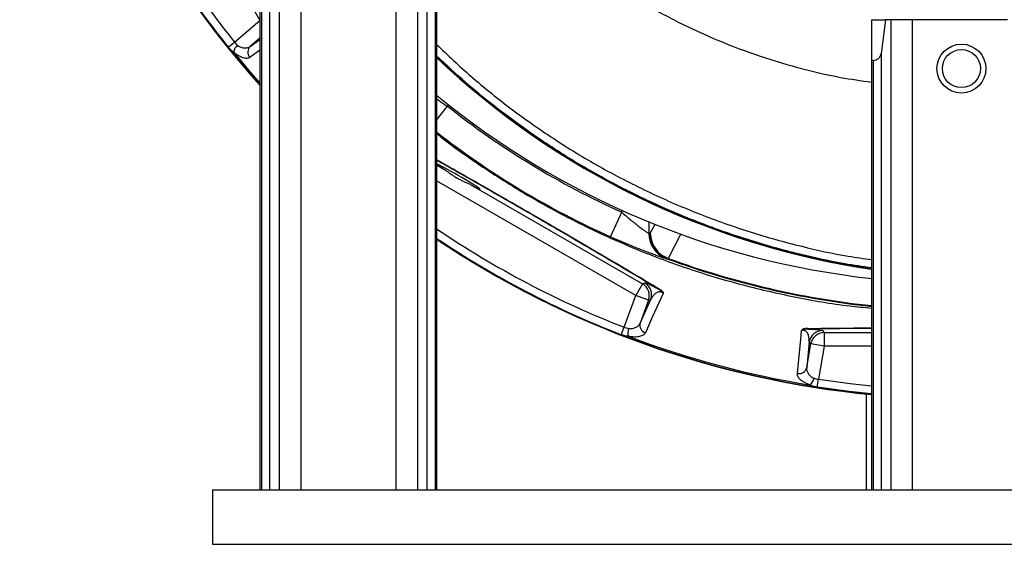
# Model space of a CAD drawing. Header units: millimetres. Extents: x 1254 to 1966, y 1010 to 1960.
# Tile 1 of 9: x 1264 to 1626, y 1010 to 1203. Entities that reach past the tile are written whole.
import ezdxf

# ---------------------------------------------------------------- set-up
doc = ezdxf.new("R2010")
doc.units = ezdxf.units.MM

msp = doc.modelspace()

# ---------------------------------------------------------------- linework, layer by layer
at = {"color": 7, "linetype": 'Continuous', "lineweight": 25}
for p, q in [((1359.13, 1427.51), (1359.13, 1029.51)), ((1367.06, 1427.51), (1367.06, 1029.51)), ((1402.06, 1427.51), (1402.06, 1029.51)), ((1409.99, 1427.51), (1409.99, 1029.51)), ((1355.62, 1415.12), (1355.62, 1029.51)), ((1413.51, 1415.12), (1413.51, 1029.51)), ((1352.06, 1412.51), (1352.06, 1029.51)), ((1352.65, 1412.51), (1352.65, 1029.51)), ((1416.48, 1412.51), (1416.48, 1029.51)), ((1417.06, 1412.51), (1417.06, 1029.51)), ((1577.06, 1202.51), (1577.06, 1187.51)), ((1577.06, 1202.51), (1582.27, 1202.51)), ((1582.27, 1202.51), (1580.62, 1190.12)), ((1584.13, 1202.51), (1582.27, 1202.51)), ((1584.13, 1202.51), (1584.13, 1029.51)), ((1592.06, 1202.51), (1584.13, 1202.51)), ((1592.06, 1202.51), (1592.06, 1029.51)), ((1627.06, 1202.51), (1592.06, 1202.51)), ((1340.34, 1192.46), (1342.63, 1194.3)), ((1580.62, 1190.12), (1580.62, 1029.51)), ((1577.65, 1187.51), (1577.06, 1187.51)), ((1577.06, 1187.51), (1577.06, 1029.51)), ((1577.65, 1187.51), (1577.65, 1029.51)), ((1429.65, 1141.79), (1492.8, 1105.33)), ((1481.07, 1122.59), (1485.17, 1131.71)), ((1502.12, 1114.46), (1501.64, 1114.54)), ((1492.8, 1105.33), (1490.3, 1101)), ((1492.8, 1105.33), (1493.68, 1105.65)), ((1486.07, 1089.37), (1490.3, 1101)), ((1495, 1099.29), (1490.3, 1101)), ((1491.95, 1090.92), (1495.87, 1099.61)), ((1495, 1099.29), (1491.95, 1090.92)), ((1495.87, 1099.61), (1495, 1099.29)), ((1485.01, 1086.63), (1486.07, 1089.37)), ((1559.08, 1088.12), (1559.68, 1087.41)), ((1559.68, 1087.41), (1559.68, 1082.41)), ((1554.16, 1083.99), (1553.21, 1074.51)), ((1553.21, 1074.51), (1554.76, 1083.28)), ((1554.76, 1083.28), (1554.16, 1083.99)), ((1559.68, 1082.41), (1554.76, 1083.28)), ((1559.68, 1082.41), (1557.53, 1070.23)), ((1557.08, 1067.32), (1557.53, 1070.23)), ((1575.15, 1064.78), (1575.15, 1029.51)), ((1334.56, 1029.51), (1884.56, 1029.51)), ((1334.56, 1029.51), (1334.56, 1009.51)), ((1334.56, 1009.51), (1884.56, 1009.51))]:
    msp.add_line(p, q, dxfattribs=at)
at = {"color": 8, "linetype": 'Continuous', "lineweight": 25}
for p, q in [((1352.06, 1202.33), (1301.64, 1289.67)), ((1342.63, 1194.3), (1352.06, 1202.22)), ((1352.06, 1195.7), (1348.5, 1192.7)), ((1348.5, 1192.7), (1352.06, 1195.27)), ((1352.06, 1191.32), (1348.34, 1188.65)), ((1417.06, 1165.54), (1421.11, 1170.65)), ((1421.54, 1171.09), (1421.11, 1170.65)), ((1417.06, 1149.06), (1419.93, 1147.4)), ((1490.3, 1101), (1417.06, 1143.29)), ((1485.17, 1131.71), (1485.17, 1132.39)), ((1495.13, 1128.11), (1495.13, 1123.92)), ((1495.67, 1123.92), (1497.41, 1127.34)), ((1506.88, 1123.72), (1502.26, 1114.7)), ((1559.68, 1087.41), (1577.06, 1087.41)), ((1577.06, 1082.41), (1559.68, 1082.41))]:
    msp.add_line(p, q, dxfattribs=at)
at = {"color": 8, "linetype": 'Continuous', "lineweight": 25, "flags": 128}
for points in [[(1342.27, 1190.66), (1347.84, 1184), (1352.06, 1179.18)], [(1557.53, 1070.23), (1569.16, 1068.62), (1577.06, 1067.77)], [(1577.06, 1064.82), (1568.81, 1065.71), (1557.08, 1067.32)]]:
    msp.add_lwpolyline(points, dxfattribs=at)
at = {"color": 7, "linetype": 'Continuous', "lineweight": 25, "flags": 128}
for points in [[(1500.39, 1101.82), (1496.54, 1093.29), (1493.85, 1087.34)], [(1549.78, 1072.36), (1550.03, 1074.88), (1551.04, 1085), (1551.35, 1088.16)]]:
    msp.add_lwpolyline(points, dxfattribs=at)
at = {"color": 7, "linetype": 'Continuous', "lineweight": 25}
for radius in [9, 7]:
    msp.add_circle((1610.15, 1184.51), radius, dxfattribs=at)
for centre, radius, start, end in [((1610.15, 1409.51), 346.5, 115.2321, 221.8557), ((1610.15, 1409.51), 346.28, 201.1846, 218.8154), ((1610.15, 1409.51), 343.34, 201.1846, 218.8154), ((1347.75, 1189.04), 5.71, 134.4553, 163.6138), ((1350.52, 1190.6), 2.92, 133.9259, 221.8033), ((1620.56, 1403.51), 295.83, 226.5352, 261.544), ((1620.56, 1403.51), 296, 226.5672, 261.549), ((1577.65, 1190.51), 3, 270, 352.4342), ((1610.15, 1409.51), 304, 230.5693, 263.7524), ((1610.15, 1409.51), 304.61, 231.641, 245.7781), ((1505.12, 1123.9), 9.98, 179.8603, 249.6435), ((1505.58, 1123.83), 9.98, 179.8609, 249.7296), ((1505.71, 1124.13), 10.04, 181.1847, 249.8831), ((1610.15, 1409.51), 346.5, 236.135, 264.5212), ((1490.3, 1101), 5, 340.0659, 59.9341), ((1491.17, 1101.32), 5, 340.0659, 59.9341), ((1498.71, 1103.94), 0.471, 250.2751, 297.9757), ((1494.76, 1090.12), 2.92, 163.9259, 251.8033), ((1493.13, 1087.38), 5.71, 164.4553, 193.6138), ((1553.87, 1089.16), 0.471, 212.0243, 259.7249), ((1559.09, 1083.12), 5, 90.0659, 169.9341), ((1559.68, 1082.41), 5, 90.0659, 169.9341), ((1610.15, 1409.51), 345.92, 249.2484, 260.7516), ((1550.38, 1075.21), 2.92, 258.1967, 346.0741), ((1550.42, 1072.03), 5.71, 316.3862, 345.5447)]:
    msp.add_arc(centre, radius, start, end, dxfattribs=at)
at = {"color": 8, "linetype": 'Continuous', "lineweight": 25}
for radius, start, end in [(346.38, 115.259, 221.8342), (314.61, 232.1414, 245.7781), (343.34, 235.7805, 248.8154), (346.28, 236.1102, 248.8154), (346.38, 236.1221, 264.5194), (314.2, 249.8906, 263.956), (313.94, 249.8995, 263.9509)]:
    msp.add_arc((1610.15, 1409.51), radius, start, end, dxfattribs=at)
at = {"color": 7, "linetype": 'Continuous', "lineweight": 25}
for centre, major_axis, ratio, start_param, end_param in [((1424.85, 1144.88), (8.26, -4.77), 0.03511, 5.353934, 9.104347), ((1424.85, 1144.88), (8.26, -4.77), 0.03511, 3.5026, 4.095113), ((1541.31, 1409.51), (295.08, 0), 0.979895, 4.555251, 4.556834)]:
    msp.add_ellipse(centre, major_axis=major_axis, ratio=ratio, start_param=start_param, end_param=end_param, dxfattribs=at)
at = {"color": 8, "linetype": 'Continuous', "lineweight": 25}
for points, knots in [([(1465.74, 1227.29), (1469.64, 1224.32), (1477.43, 1218.37), (1490.26, 1210.11), (1504.06, 1202.41), (1518.86, 1195.48), (1534.11, 1189.58), (1549.74, 1184.83), (1564.08, 1181.38), (1573.27, 1180.07), (1577.06, 1179.54)], [0, 0, 0, 0, 0.119955, 0.239909, 0.373159, 0.50641, 0.63966, 0.77291, 0.90616, 1, 1, 1, 1]), ([(1417.06, 1193.33), (1421.2, 1189.42), (1430.12, 1180.98), (1444.87, 1169.22), (1461.03, 1157.88), (1477.94, 1147.71), (1495.53, 1138.68), (1513.7, 1130.85), (1532.34, 1124.23), (1550.64, 1119.16), (1565.58, 1115.86), (1574.21, 1114.64), (1577.06, 1114.24)], [0, 0, 0, 0, 0.094059, 0.203055, 0.311679, 0.420275, 0.529243, 0.638339, 0.74731, 0.85591, 0.952343, 1, 1, 1, 1]), ([(1577.06, 1111.2), (1573.8, 1111.67), (1564.94, 1112.95), (1549.7, 1116.3), (1531.43, 1121.38), (1512.61, 1128.06), (1494.25, 1135.97), (1476.48, 1145.09), (1459.39, 1155.36), (1443.08, 1166.83), (1428.89, 1178.1), (1420.56, 1185.97), (1417.06, 1189.26)], [0, 0, 0, 0, 0.054595, 0.148488, 0.258518, 0.368925, 0.479458, 0.589861, 0.699888, 0.809941, 0.920371, 1, 1, 1, 1]), ([(1417.06, 1173.42), (1417.46, 1173.12), (1418.64, 1172.23), (1420.12, 1171.28), (1421.11, 1170.65)], [0, 0, 0, 0, 0.337292, 1, 1, 1, 1]), ([(1417.06, 1151.02), (1419.07, 1149.88), (1424.66, 1146.72), (1434.07, 1141.36), (1445.15, 1135), (1454.82, 1129.42), (1463, 1124.67), (1470.83, 1120.1), (1479.68, 1114.91), (1489.46, 1109.15), (1495.77, 1105.39), (1498.93, 1103.52)], [0, 0, 0, 0, 0.074177, 0.207057, 0.339861, 0.472136, 0.553271, 0.634408, 0.756188, 0.878162, 1, 1, 1, 1]), ([(1498.55, 1103.49), (1495.19, 1105.49), (1488.49, 1109.48), (1477.99, 1115.67), (1467.19, 1122.01), (1456.21, 1128.4), (1445.25, 1134.73), (1434.29, 1141.01), (1424.85, 1146.39), (1419.15, 1149.61), (1417.06, 1150.78)], [0, 0, 0, 0, 0.130081, 0.26014, 0.39374, 0.527324, 0.657618, 0.787916, 0.922501, 1, 1, 1, 1]), ([(1553.47, 1088.91), (1557.86, 1088.96), (1565.58, 1089.06), (1573.6, 1089.12), (1577.06, 1089.15)], [0, 0, 0, 0, 0.568886, 1, 1, 1, 1]), ([(1577.06, 1088.95), (1573.69, 1088.92), (1565.77, 1088.85), (1558.15, 1088.75), (1553.79, 1088.69)], [0, 0, 0, 0, 0.426591, 1, 1, 1, 1])]:
    msp.add_open_spline(points, degree=3, knots=knots, dxfattribs=at)
at = {"color": 7, "linetype": 'Continuous', "lineweight": 25}
for points, knots in [([(1342.27, 1190.66), (1342.1, 1190.75), (1341.93, 1190.86), (1341.61, 1191.11), (1341.45, 1191.25), (1341.12, 1191.56), (1340.97, 1191.73), (1340.65, 1192.08), (1340.49, 1192.27), (1340.34, 1192.46)], [0, 0, 0, 0, 0.25, 0.25, 0.5, 0.5, 0.75, 0.75, 1, 1, 1, 1]), ([(1342.63, 1194.3), (1342.8, 1194.08), (1342.97, 1193.87), (1343.34, 1193.47), (1343.53, 1193.28), (1343.75, 1193.12)], [0, 0, 0, 0, 0.5, 0.5, 1, 1, 1, 1]), ([(1343.75, 1193.12), (1343.97, 1192.96), (1344.2, 1192.81), (1344.65, 1192.56), (1344.88, 1192.46), (1345.32, 1192.29), (1345.55, 1192.23), (1345.99, 1192.14), (1346.2, 1192.11), (1346.61, 1192.09), (1346.81, 1192.1), (1347.19, 1192.14), (1347.38, 1192.18), (1347.9, 1192.33), (1348.22, 1192.49), (1348.5, 1192.7)], [0, 0, 0, 0, 0.125, 0.125, 0.25, 0.25, 0.375, 0.375, 0.5, 0.5, 0.625, 0.625, 0.75, 0.75, 1, 1, 1, 1]), ([(1348.34, 1188.65), (1348.05, 1188.44), (1347.68, 1188.32), (1347.04, 1188.28), (1346.81, 1188.29), (1346.32, 1188.35), (1346.07, 1188.41), (1345.54, 1188.58), (1345.26, 1188.68), (1344.68, 1188.95), (1344.39, 1189.11), (1343.79, 1189.47), (1343.49, 1189.67), (1342.88, 1190.13), (1342.57, 1190.39), (1342.27, 1190.66)], [0, 0, 0, 0, 0.25, 0.25, 0.375, 0.375, 0.5, 0.5, 0.625, 0.625, 0.75, 0.75, 0.875, 0.875, 1, 1, 1, 1]), ([(1417.06, 1160.69), (1417.5, 1160.33), (1423.25, 1155.59), (1435.07, 1147.48), (1452.52, 1136.5), (1470.73, 1126.8), (1489.51, 1118.28), (1508.82, 1111.02), (1528.56, 1105.01), (1548.65, 1100.4), (1564.86, 1097.52), (1574.38, 1096.66), (1577.06, 1096.41)], [0, 0, 0, 0, 0.009796, 0.127796, 0.245795, 0.363795, 0.481794, 0.599794, 0.717794, 0.835793, 0.953793, 1, 1, 1, 1]), ([(1419.93, 1147.4), (1420.28, 1147.19), (1420.63, 1146.94), (1421.18, 1146.55), (1421.36, 1146.42), (1421.74, 1146.14), (1421.93, 1146), (1422.52, 1145.59), (1422.92, 1145.31), (1423.53, 1144.9), (1423.74, 1144.77), (1424.17, 1144.5), (1424.39, 1144.37), (1425.04, 1144), (1425.48, 1143.76), (1426.14, 1143.43), (1426.36, 1143.33), (1426.8, 1143.12), (1427.02, 1143.02), (1427.68, 1142.72), (1428.1, 1142.53), (1428.91, 1142.16), (1429.3, 1141.98), (1429.65, 1141.79)], [0, 0, 0, 0, 0.125, 0.125, 0.1875, 0.1875, 0.25, 0.25, 0.375, 0.375, 0.4375, 0.4375, 0.5, 0.5, 0.625, 0.625, 0.6875, 0.6875, 0.75, 0.75, 0.875, 0.875, 1, 1, 1, 1]), ([(1485.17, 1131.71), (1485.7, 1131.23), (1486.24, 1130.76), (1487.31, 1129.83), (1487.85, 1129.37), (1488.91, 1128.49), (1489.43, 1128.07), (1490.21, 1127.45), (1490.46, 1127.25), (1490.96, 1126.86), (1491.2, 1126.67), (1491.68, 1126.31), (1491.91, 1126.13), (1492.36, 1125.8), (1492.58, 1125.63), (1493.21, 1125.17), (1493.59, 1124.91), (1494.08, 1124.57), (1494.23, 1124.47), (1494.5, 1124.29), (1494.62, 1124.21), (1494.93, 1124.02), (1495.07, 1123.94), (1495.13, 1123.92)], [0, 0, 0, 0, 0.125, 0.125, 0.25, 0.25, 0.375, 0.375, 0.4375, 0.4375, 0.5, 0.5, 0.5625, 0.5625, 0.625, 0.625, 0.75, 0.75, 0.8125, 0.8125, 0.875, 0.875, 1, 1, 1, 1]), ([(1501.64, 1114.54), (1501.52, 1114.56), (1501.27, 1114.63), (1500.71, 1114.8), (1500.5, 1114.87), (1500.12, 1114.99), (1499.99, 1115.04), (1499.71, 1115.13), (1499.56, 1115.18), (1498.8, 1115.44), (1498.09, 1115.69), (1496.88, 1116.13), (1496.45, 1116.28), (1495.55, 1116.62), (1495.09, 1116.79), (1493.65, 1117.34), (1492.63, 1117.73), (1490.45, 1118.59), (1489.34, 1119.05), (1487.62, 1119.76), (1487.04, 1120), (1485.86, 1120.5), (1485.27, 1120.75), (1483.47, 1121.52), (1482.27, 1122.05), (1481.07, 1122.59)], [0, 0, 0, 0, 0.125, 0.125, 0.1875, 0.1875, 0.21875, 0.21875, 0.25, 0.25, 0.375, 0.375, 0.4375, 0.4375, 0.5, 0.5, 0.625, 0.625, 0.75, 0.75, 0.8125, 0.8125, 0.875, 0.875, 1, 1, 1, 1]), ([(1493.68, 1105.65), (1493.74, 1105.67), (1493.86, 1105.66), (1494.22, 1105.57), (1494.47, 1105.48), (1494.97, 1105.28), (1495.17, 1105.19), (1495.61, 1105), (1495.86, 1104.88), (1496.29, 1104.67), (1496.44, 1104.59), (1496.78, 1104.43), (1496.96, 1104.33), (1497.35, 1104.13), (1497.57, 1104.02), (1498.03, 1103.77), (1498.28, 1103.64), (1498.55, 1103.49)], [0, 0, 0, 0, 0.25, 0.25, 0.5, 0.5, 0.625, 0.625, 0.75, 0.75, 0.8125, 0.8125, 0.875, 0.875, 0.9375, 0.9375, 1, 1, 1, 1]), ([(1500.39, 1101.82), (1500.35, 1101.87), (1500.3, 1101.91), (1500.19, 1102.01), (1500.12, 1102.06), (1499.98, 1102.16), (1499.9, 1102.2), (1499.75, 1102.27), (1499.68, 1102.3), (1499.48, 1102.36), (1499.37, 1102.38), (1499.18, 1102.39), (1499.1, 1102.39), (1498.86, 1102.38), (1498.72, 1102.35), (1498.48, 1102.28), (1498.36, 1102.24), (1498.05, 1102.1), (1497.86, 1101.99), (1497.52, 1101.75), (1497.37, 1101.62), (1496.94, 1101.21), (1496.69, 1100.91), (1496.24, 1100.28), (1496.05, 1099.95), (1495.87, 1099.61)], [0, 0, 0, 0, 0.015625, 0.015625, 0.03125, 0.03125, 0.046875, 0.046875, 0.0625, 0.0625, 0.09375, 0.09375, 0.125, 0.125, 0.1875, 0.1875, 0.25, 0.25, 0.375, 0.375, 0.5, 0.5, 0.75, 0.75, 1, 1, 1, 1]), ([(1498.55, 1103.49), (1498.76, 1103.37), (1498.96, 1103.24), (1499.33, 1102.96), (1499.5, 1102.82), (1499.8, 1102.53), (1499.93, 1102.39), (1500.12, 1102.17), (1500.18, 1102.09), (1500.29, 1101.95), (1500.34, 1101.88), (1500.39, 1101.82)], [0, 0, 0, 0, 0.25, 0.25, 0.5, 0.5, 0.75, 0.75, 0.875, 0.875, 1, 1, 1, 1]), ([(1498.93, 1103.52), (1499.16, 1103.38), (1499.37, 1103.24), (1499.75, 1102.95), (1499.92, 1102.8), (1500.19, 1102.5), (1500.29, 1102.35), (1500.38, 1102.14), (1500.39, 1102.07), (1500.4, 1101.94), (1500.4, 1101.88), (1500.39, 1101.82)], [0, 0, 0, 0, 0.25, 0.25, 0.5, 0.5, 0.75, 0.75, 0.875, 0.875, 1, 1, 1, 1]), ([(1487.63, 1088.91), (1487.9, 1088.88), (1488.18, 1088.87), (1488.69, 1088.88), (1488.94, 1088.9), (1489.41, 1088.98), (1489.64, 1089.04), (1490.06, 1089.18), (1490.26, 1089.26), (1490.63, 1089.45), (1490.79, 1089.55), (1491.11, 1089.78), (1491.25, 1089.91), (1491.63, 1090.31), (1491.82, 1090.6), (1491.95, 1090.92)], [0, 0, 0, 0, 0.125, 0.125, 0.25, 0.25, 0.375, 0.375, 0.5, 0.5, 0.625, 0.625, 0.75, 0.75, 1, 1, 1, 1]), ([(1486.07, 1089.37), (1486.33, 1089.27), (1486.59, 1089.17), (1487.11, 1089.01), (1487.37, 1088.94), (1487.63, 1088.91)], [0, 0, 0, 0, 0.5, 0.5, 1, 1, 1, 1]), ([(1493.85, 1087.34), (1493.7, 1087.01), (1493.44, 1086.72), (1492.91, 1086.36), (1492.7, 1086.26), (1492.25, 1086.07), (1492, 1086), (1491.46, 1085.87), (1491.16, 1085.83), (1490.53, 1085.77), (1490.19, 1085.76), (1489.5, 1085.77), (1489.13, 1085.8), (1488.38, 1085.89), (1487.98, 1085.95), (1487.58, 1086.04)], [0, 0, 0, 0, 0.25, 0.25, 0.375, 0.375, 0.5, 0.5, 0.625, 0.625, 0.75, 0.75, 0.875, 0.875, 1, 1, 1, 1]), ([(1553.47, 1088.91), (1553.2, 1088.9), (1552.95, 1088.89), (1552.59, 1088.84), (1552.47, 1088.82), (1552.25, 1088.77), (1552.15, 1088.75), (1551.96, 1088.69), (1551.87, 1088.65), (1551.71, 1088.57), (1551.64, 1088.53), (1551.53, 1088.44), (1551.48, 1088.39), (1551.4, 1088.28), (1551.38, 1088.22), (1551.35, 1088.16)], [0, 0, 0, 0, 0.25, 0.25, 0.375, 0.375, 0.5, 0.5, 0.625, 0.625, 0.75, 0.75, 0.875, 0.875, 1, 1, 1, 1]), ([(1553.79, 1088.69), (1553.54, 1088.69), (1553.3, 1088.68), (1552.84, 1088.63), (1552.62, 1088.59), (1552.22, 1088.49), (1552.03, 1088.43), (1551.76, 1088.33), (1551.67, 1088.29), (1551.5, 1088.23), (1551.42, 1088.2), (1551.35, 1088.16)], [0, 0, 0, 0, 0.25, 0.25, 0.5, 0.5, 0.75, 0.75, 0.875, 0.875, 1, 1, 1, 1]), ([(1554.16, 1083.99), (1554.18, 1084.38), (1554.17, 1084.76), (1554.1, 1085.52), (1554.04, 1085.91), (1553.87, 1086.48), (1553.8, 1086.67), (1553.63, 1087.05), (1553.52, 1087.24), (1553.32, 1087.52), (1553.24, 1087.61), (1553.06, 1087.79), (1552.96, 1087.88), (1552.76, 1088.01), (1552.68, 1088.06), (1552.51, 1088.14), (1552.41, 1088.18), (1552.21, 1088.22), (1552.14, 1088.24), (1551.97, 1088.25), (1551.88, 1088.25), (1551.71, 1088.24), (1551.62, 1088.23), (1551.48, 1088.2), (1551.41, 1088.18), (1551.35, 1088.16)], [0, 0, 0, 0, 0.25, 0.25, 0.5, 0.5, 0.625, 0.625, 0.75, 0.75, 0.8125, 0.8125, 0.875, 0.875, 0.90625, 0.90625, 0.9375, 0.9375, 0.953125, 0.953125, 0.96875, 0.96875, 0.984375, 0.984375, 1, 1, 1, 1]), ([(1553.79, 1088.69), (1554.09, 1088.68), (1554.38, 1088.68), (1554.9, 1088.66), (1555.14, 1088.65), (1555.58, 1088.63), (1555.78, 1088.62), (1556.16, 1088.59), (1556.33, 1088.58), (1556.81, 1088.55), (1557.08, 1088.52), (1557.56, 1088.48), (1557.77, 1088.45), (1558.31, 1088.38), (1558.57, 1088.32), (1558.93, 1088.22), (1559.04, 1088.17), (1559.08, 1088.12)], [0, 0, 0, 0, 0.0625, 0.0625, 0.125, 0.125, 0.1875, 0.1875, 0.25, 0.25, 0.375, 0.375, 0.5, 0.5, 0.75, 0.75, 1, 1, 1, 1]), ([(1487.58, 1086.04), (1487.39, 1086.03), (1487.19, 1086.05), (1486.79, 1086.1), (1486.58, 1086.14), (1486.14, 1086.25), (1485.92, 1086.32), (1485.47, 1086.46), (1485.24, 1086.55), (1485.01, 1086.63)], [0, 0, 0, 0, 0.25, 0.25, 0.5, 0.5, 0.75, 0.75, 1, 1, 1, 1]), ([(1554.55, 1068.09), (1554.16, 1068.22), (1553.8, 1068.36), (1553.1, 1068.66), (1552.77, 1068.82), (1552.15, 1069.16), (1551.87, 1069.33), (1551.35, 1069.7), (1551.12, 1069.88), (1550.5, 1070.46), (1550.2, 1070.84), (1549.82, 1071.62), (1549.74, 1071.99), (1549.78, 1072.36)], [0, 0, 0, 0, 0.125, 0.125, 0.25, 0.25, 0.375, 0.375, 0.5, 0.5, 0.75, 0.75, 1, 1, 1, 1]), ([(1553.21, 1074.51), (1553.17, 1074.16), (1553.19, 1073.81), (1553.36, 1073.1), (1553.51, 1072.74), (1553.85, 1072.22), (1553.98, 1072.05), (1554.28, 1071.72), (1554.44, 1071.56), (1554.81, 1071.25), (1555.02, 1071.1), (1555.46, 1070.84), (1555.69, 1070.72), (1555.95, 1070.61)], [0, 0, 0, 0, 0.25, 0.25, 0.5, 0.5, 0.625, 0.625, 0.75, 0.75, 0.875, 0.875, 1, 1, 1, 1]), ([(1555.95, 1070.61), (1556.19, 1070.5), (1556.45, 1070.43), (1556.98, 1070.31), (1557.25, 1070.26), (1557.53, 1070.23)], [0, 0, 0, 0, 0.5, 0.5, 1, 1, 1, 1]), ([(1557.08, 1067.32), (1556.84, 1067.36), (1556.59, 1067.41), (1556.13, 1067.5), (1555.91, 1067.56), (1555.48, 1067.68), (1555.28, 1067.75), (1554.89, 1067.91), (1554.72, 1067.99), (1554.55, 1068.09)], [0, 0, 0, 0, 0.25, 0.25, 0.5, 0.5, 0.75, 0.75, 1, 1, 1, 1])]:
    msp.add_open_spline(points, degree=3, knots=knots, dxfattribs=at)
for points in [[(1495.59, 1123.85), (1495.62, 1123.85), (1495.64, 1123.87), (1495.67, 1123.92)], [(1502.26, 1114.7), (1502.19, 1114.55), (1502.15, 1114.47), (1502.12, 1114.46)]]:
    msp.add_open_spline(points, degree=3, dxfattribs=at)

doc.saveas('drawing.dxf')
